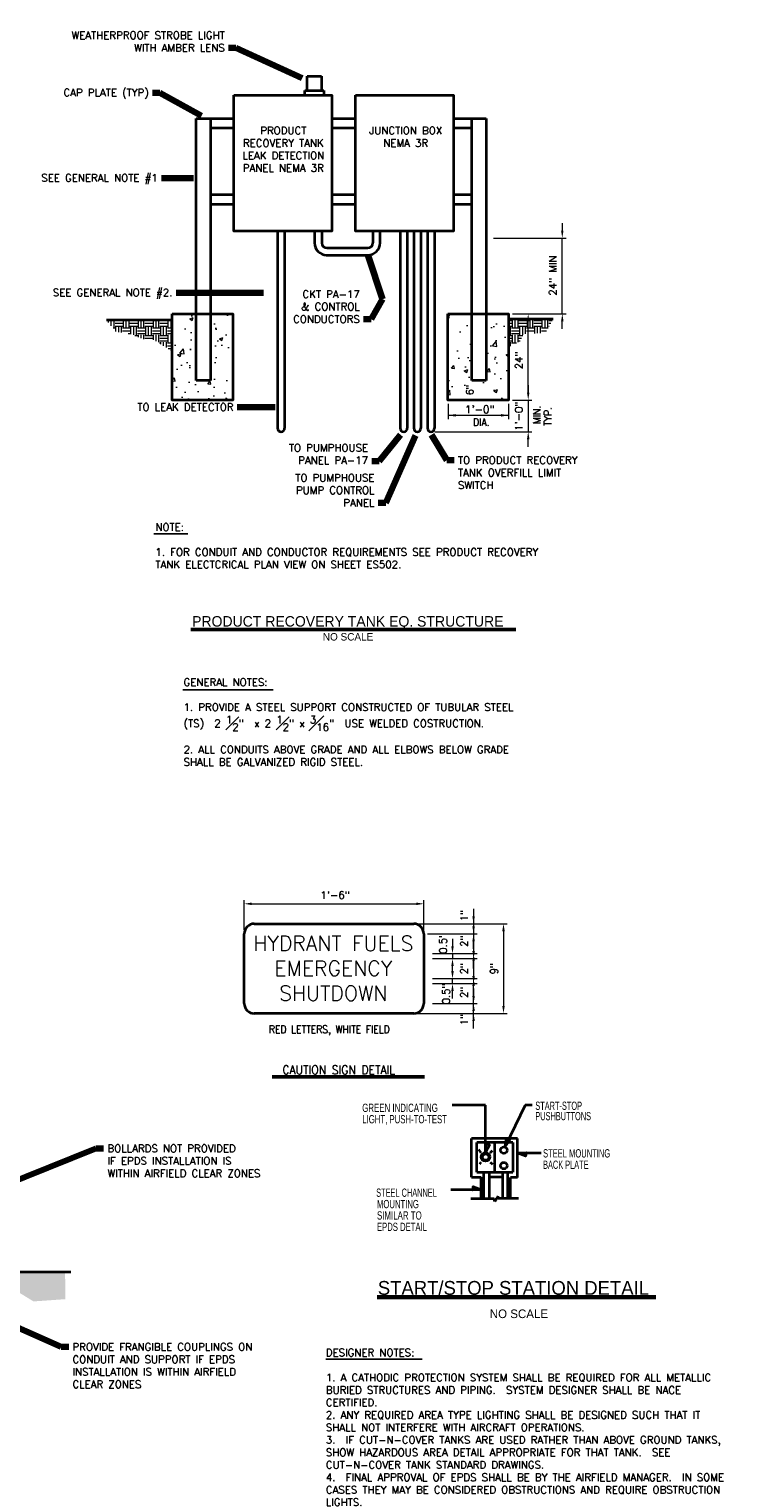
# Model space of a CAD drawing. Extents: x -193 to 792, y -125 to 171.
# Tile 3 of 4: x 94 to 239, y -121 to 171. Entities that reach past the tile are written whole.
import ezdxf
from ezdxf.enums import TextEntityAlignment as Align

# ---------------------------------------------------------------- set-up
doc = ezdxf.new("R2010")
doc.units = 0
doc.header["$MEASUREMENT"] = 0
doc.layers.get('Defpoints').update_dxf_attribs({"lineweight": 18})
for name, color, linetype, lineweight in [('E-Anno-Dims', 33, 'Continuous', 25), ('E-Anno-Patt', 152, 'Continuous', 18), ('E-Anno-Text', 53, 'Continuous', 25), ('E-Detl-Grph', 33, 'Continuous', 35), ('Level 15', 7, 'Continuous', 18)]:
    doc.layers.add(name, color=color, linetype=linetype, lineweight=lineweight)
doc.styles.add('NOTES', font='romans.shx')
doc.styles.add('Style-CHAR_FAST_FONT', font='CHAR_FAST_FONT.shx')
doc.styles.add('Style-FANCY', font='FANCY.shx')
doc.styles.add('Style-STANDARD', font='STANDARD.shx')
doc.styles.add('Style-WORKING', font='WORKING.shx')
doc.styles.add('Text', font='txt', dxfattribs={"height": 0.125})
doc.dimstyles.new('EARCH', dxfattribs={"dimtxt": 0.125, "dimasz": 0.125, "dimexe": 0.0625, "dimexo": 0.0625, "dimgap": 0.0625, "dimtad": 1, "dimdec": 4, "dimzin": 3, "dimdsep": 46, "dimlunit": 4, "dimtxsty": 'NOTES', "dimcen": 0.09, "dimclrd": 256, "dimclre": 256, "dimadec": 0, "dimazin": 0, "dimtfac": 0.75, "dimtdec": 4, "dimtmove": 1, "dimatfit": 3, "dimfxl": 0, "dimfrac": 1, "dimtolj": 1, "dimtzin": 3, "dimlwd": 18, "dimlwe": 18, "dimarcsym": 0})
pattern_1 = [(90, (0, 0), (-1.5, 1.5), [1.5, -1.5]), (90, (-0.5625, 3e-17), (-1.5, 1.5), [1.5, -1.5]), (90, (-1.125, 7e-17), (-1.5, 1.5), [1.5, -1.5]), (180, (-1.3125, 0.1875), (-1.5, -1.5), [1.5, -1.5]), (180, (-1.3125, 0.75), (-1.5, -1.5), [1.5, -1.5]), (180, (-1.3125, 1.3125), (-1.5, -1.5), [1.5, -1.5])]

# ---------------------------------------------------------------- blocks, each defined once
blk = doc.blocks.new('FA_17')
at = {"layer": 'Level 15', "color": 2, "linetype": 'Continuous', "lineweight": 35}
blk.add_3dface([(0, 0), (0.064, 0.005), (0.06, -0.022)], dxfattribs=at)
blk = doc.blocks.new('FA_3')
at = {"layer": 'Level 15', "color": 2, "linetype": 'Continuous', "lineweight": 35}
blk.add_3dface([(0, 0), (-0.051, 0.038), (-0.031, 0.056)], dxfattribs=at)
blk = doc.blocks.new('FA_15')
at = {"layer": 'Level 15', "color": 2, "linetype": 'Continuous', "lineweight": 35}
blk.add_3dface([(0, 0), (-0.064, 0.002), (-0.057, 0.029)], dxfattribs=at)

msp = doc.modelspace()

# ---------------------------------------------------------------- hatches: boundary and pattern name
at = {"layer": 'E-Anno-Patt'}
h = msp.add_hatch(dxfattribs=at)
h.set_pattern_fill('AR-CONC', color=256, style=0)
h.paths.add_polyline_path([(134.84523, 96.41388), (134.84523, 113.70838), (130.32548, 113.70838), (130.32548, 100.32888), (127.45848, 100.32888), (127.45848, 113.70838), (122.67998, 113.70838), (122.67998, 96.41388)])
h = msp.add_hatch(dxfattribs=at)
h.set_pattern_fill('AR-CONC', color=256, style=0)
h.paths.add_polyline_path([(185.59489, 113.70838), (185.59489, 100.32888), (182.72789, 100.32888), (182.72789, 113.70838), (177.94939, 113.70838), (177.94939, 96.41388), (190.11464, 96.41388), (190.11464, 113.70838)])
h.paths.add_polyline_path([(187.32536, 93.36702), (187.32536, 103.58807), (177.32268, 103.58807), (177.32268, 93.36702)], flags=9)
h = msp.add_hatch(dxfattribs=at)
h.set_pattern_fill('EARTH', color=256, style=0)
h.set_pattern_definition(pattern_1)
h.paths.add_polyline_path([(122.67998, 112.433), (109.48048, 112.433), (111.39755, 110.12467), (114.55085, 109.56597), (116.78611, 108.6481), (119.02136, 108.48847), (122.67998, 106.18009)], flags=16)
h = msp.add_hatch(dxfattribs=at)
h.set_pattern_fill('EARTH', color=256, style=0)
h.set_pattern_definition(pattern_1)
h.paths.add_polyline_path([(199.03389, 112.6195), (190.11464, 112.6195), (190.11464, 107.00701), (192.42813, 108.16352), (193.14333, 109.66514), (197.50605, 109.87965)], flags=16)
h = msp.add_hatch(dxfattribs=at)
h.set_pattern_fill('AR-CONC', color=256, style=0)
h.set_pattern_definition([(50, (0, 0), (3.5863, -0.31376), [0.375, -4.125]), (355, (0, 0), (-0.69376, 3.76096), [0.3, -3.3]), (100.4514, (0.299, -0.026), (2.89255, 3.4472), [0.3187, -3.50571]), (46.1842, (0, 1), (5.3362, -0.8276), [0.5625, -6.1875]), (96.6356, (0.4447, 0.931), (4.67331, 4.87059), [0.47805, -5.25856]), (351.184, (0, 1), (4.6733, 4.8706), [0.45, -4.95]), (21, (0.5, 0.75), (2.984535, -2.013094), [0.375, -4.125]), (326, (0.5, 0.75), (1.21658, 3.62575), [0.3, -3.3]), (71.4514, (0.7487, 0.5822), (4.20111, 1.61265), [0.3187, -3.50571]), (37.5, (0, 0), (0.060799, 1.664469), [0, -3.26, 0, -3.35, 0, -3.3125]), (7.5, (0, 0), (1.315348, 1.972059), [0, -1.91, 0, -3.185, 0, -1.2625]), (327.5, (-1.115, 0), (2.669112, -0.112774), [0, -1.25, 0, -3.9, 0, -5.175]), (317.5, (-1.615, 0), (2.91593, 0.500525), [0, -1.625, 0, -2.59, 0, -3.675])])
h.paths.add_polyline_path([(-8.62032, -83.21441), (-8.62032, -78.36962), (-21.61507, -78.36962), (-21.61507, -83.40213), (-14.92293, -86.26961)], flags=16)
h.paths.add_polyline_path([(1.37568, -78.36962), (1.37568, -82.3516), (5.7736, -84.78401), (10.17672, -84.77281), (10.07895, -78.36962)], flags=16)
h.paths.add_polyline_path([(33.36293, -82.51629), (33.36293, -78.36962), (25.32967, -78.36962), (25.37686, -84.17219), (30.14077, -84.2218)], flags=16)
h.paths.add_polyline_path([(55.54103, -83.7338), (57.69367, -81.58159), (57.62228, -78.36962), (43.35893, -78.36962), (43.35893, -81.19223), (47.22401, -83.92945)], flags=16)
h.paths.add_polyline_path([(78.52025, -83.76501), (81.34368, -81.72294), (81.34368, -78.36962), (67.57769, -78.36962), (67.5625, -81.31568), (70.54666, -83.60557)], flags=16)
h.paths.add_polyline_path([(91.33968, -78.36962), (91.33968, -82.17717), (94.84877, -84.32516), (101.25338, -83.87422), (101.17473, -78.36962)], flags=16)
h.paths.add_polyline_path([(10.56609, -87.92632), (10.56609, -84.08562), (7.89399, -84.08562), (7.89399, -87.92632)], flags=9)

# ---------------------------------------------------------------- linework, layer by layer
at = {"layer": 'Defpoints'}
for p in [(186.34252, 128.89113), (200.87952, 128.89113), (200.87952, 121.39725), (190.11464, 113.70838), (190.11464, 113.70838), (194.04739, 113.70838), (194.04739, 104.39075), (177.98952, 96.41388), (190.11464, 96.41388), (190.11464, 96.41388), (190.11464, 96.41388), (190.11464, 93.35013), (184.09821, 92.89132), (194.04739, 93.17725), (174.55298, 90.05527), (194.04739, 90.05527), (155.10459, -4.59709), (173.09739, -4.59709), (171.09816, -8.59547), (171.09816, -8.59547), (183.09341, -6.95915), (137.11178, -10.59472), (173.09739, -10.59471), (173.09739, -10.59471), (173.09741, -10.59472), (183.09341, -10.59471), (178.86476, -12.5079), (183.09341, -12.07152), (174.09703, -14.59309), (174.09703, -14.59309), (174.09703, -15.59272), (174.09703, -15.59272), (178.86476, -15.59272), (183.09341, -14.59309), (174.09703, -19.59109), (174.09703, -19.59109), (178.86476, -19.59109), (183.09341, -17.59072), (183.09341, -19.59109), (189.09103, -17.5919), (174.09703, -20.59072), (174.09703, -20.59072), (179.1635, -21.85764), (183.09341, -20.59072), (183.09341, -22.33909), (174.09703, -24.58909), (174.09703, -24.58909), (183.09341, -24.58909), (171.09816, -26.58834), (171.09816, -26.58834), (183.09341, -27.79947), (189.09103, -26.58834)]:
    msp.add_point(p, dxfattribs=at)
at = {"layer": 'E-Anno-Dims', "lineweight": 18}
for p, q in [((200.87952, 131.89113), (200.87952, 130.39113)), ((187.09252, 128.89113), (201.62952, 128.89113)), ((200.87952, 113.70838), (200.87952, 128.89113)), ((190.86464, 113.70838), (194.79739, 113.70838)), ((190.86464, 113.70838), (201.62952, 113.70838)), ((194.04739, 97.91388), (194.04739, 112.20838)), ((200.87952, 110.70838), (200.87952, 112.20838)), ((194.04739, 99.41388), (194.04739, 97.91388)), ((190.86464, 96.41388), (194.79739, 96.41388)), ((190.86464, 96.41388), (194.79739, 96.41388)), ((194.04739, 96.41388), (194.04739, 90.05527)), ((177.98952, 95.66388), (177.98952, 92.60013)), ((177.98952, 93.35013), (190.11464, 93.35013)), ((190.11464, 95.66388), (190.11464, 92.60013)), ((175.30298, 90.05527), (194.79739, 90.05527)), ((194.04739, 87.05527), (194.04739, 88.55527)), ((137.11178, -9.84472), (137.11178, -3.84709)), ((138.61178, -4.59709), (171.59739, -4.59709)), ((173.09739, -9.84471), (173.09739, -3.84709)), ((183.09341, -5.59547), (183.09341, -7.09547)), ((171.84816, -8.59547), (189.84103, -8.59547)), ((171.84816, -8.59547), (183.84341, -8.59547)), ((183.09341, -7.59472), (183.09341, -9.09472)), ((183.09341, -8.59547), (183.09341, -10.59471)), ((173.84739, -10.59471), (183.84341, -10.59471)), ((173.84741, -10.59472), (183.84341, -10.59472)), ((178.86476, -11.59309), (178.86476, -13.09309)), ((183.09341, -10.59472), (183.09341, -14.59309)), ((189.09103, -10.09547), (189.09103, -25.08834)), ((183.09341, -13.59471), (183.09341, -12.09471)), ((183.09341, -12.59272), (183.09341, -14.09272)), ((174.84703, -14.59309), (179.61476, -14.59309)), ((174.84703, -14.59309), (183.84341, -14.59309)), ((174.84703, -15.59272), (183.84341, -15.59272)), ((174.84703, -15.59272), (179.61476, -15.59272)), ((178.86476, -14.59309), (178.86476, -15.59272)), ((178.86476, -18.09109), (178.86476, -16.59109)), ((178.86476, -18.59272), (178.86476, -17.09272)), ((183.09341, -15.59272), (183.09341, -19.59109)), ((183.09341, -17.59309), (183.09341, -16.09309)), ((174.84703, -19.59109), (179.61476, -19.59109)), ((174.84703, -19.59109), (183.84341, -19.59109)), ((178.86476, -20.59072), (178.86476, -19.59109)), ((183.09341, -17.59072), (183.09341, -19.09072)), ((174.84703, -20.59072), (179.61476, -20.59072)), ((174.84703, -20.59072), (183.84341, -20.59072)), ((178.86476, -23.59072), (178.86476, -22.09072)), ((183.09341, -24.58909), (183.09341, -20.59072)), ((183.09341, -22.59109), (183.09341, -21.09109)), ((183.09341, -21.58909), (183.09341, -23.08909)), ((174.84703, -24.58909), (183.84341, -24.58909)), ((174.84703, -24.58909), (183.84341, -24.58909)), ((183.09341, -26.58834), (183.09341, -24.58909)), ((183.09341, -27.58909), (183.09341, -26.08909)), ((171.84816, -26.58834), (189.84103, -26.58834)), ((171.84816, -26.58834), (183.84341, -26.58834)), ((183.09341, -29.58834), (183.09341, -28.08834))]:
    msp.add_line(p, q, dxfattribs=at)
for points in [[(201.12952, 130.39113), (200.87952, 128.89113), (200.62952, 130.39113)], [(194.29739, 97.91388), (194.04739, 96.41388), (193.79739, 97.91388)], [(194.29739, 97.91388), (194.04739, 96.41388), (193.79739, 97.91388)], [(179.48952, 93.10013), (177.98952, 93.35013), (179.48952, 93.60013)], [(138.61178, -4.84709), (137.11178, -4.59709), (138.61178, -4.34709)], [(183.34341, -7.09547), (183.09341, -8.59547), (182.84341, -7.09547)], [(183.34341, -9.09472), (183.09341, -10.59472), (182.84341, -9.09472)], [(179.11476, -13.09309), (178.86476, -14.59309), (178.61476, -13.09309)], [(183.34341, -14.09272), (183.09341, -15.59272), (182.84341, -14.09272)], [(179.11476, -18.09109), (178.86476, -19.59109), (178.61476, -18.09109)], [(183.34341, -19.09072), (183.09341, -20.59072), (182.84341, -19.09072)], [(183.34341, -23.08909), (183.09341, -24.58909), (182.84341, -23.08909)], [(189.34103, -25.08834), (189.09103, -26.58834), (188.84103, -25.08834)]]:
    msp.add_solid(points, dxfattribs=at)
at = {"layer": 'E-Anno-Dims', "lineweight": 18, "extrusion": (0, 0, -1)}
for points in [[(-193.79739, 112.20838), (-194.04739, 113.70838), (-194.29739, 112.20838)], [(-200.62952, 112.20838), (-200.87952, 113.70838), (-201.12952, 112.20838)], [(-188.61464, 93.60013), (-190.11464, 93.35013), (-188.61464, 93.10013)], [(-193.79739, 88.55527), (-194.04739, 90.05527), (-194.29739, 88.55527)], [(-171.59739, -4.34709), (-173.09739, -4.59709), (-171.59739, -4.84709)], [(-188.84103, -10.09547), (-189.09103, -8.59547), (-189.34103, -10.09547)], [(-182.84341, -12.09471), (-183.09341, -10.59471), (-183.34341, -12.09471)], [(-178.61476, -17.09272), (-178.86476, -15.59272), (-179.11476, -17.09272)], [(-182.84341, -16.09309), (-183.09341, -14.59309), (-183.34341, -16.09309)], [(-182.84341, -21.09109), (-183.09341, -19.59109), (-183.34341, -21.09109)], [(-178.61476, -22.09072), (-178.86476, -20.59072), (-179.11476, -22.09072)], [(-182.84341, -26.08909), (-183.09341, -24.58909), (-183.34341, -26.08909)], [(-182.84341, -28.08834), (-183.09341, -26.58834), (-183.34341, -28.08834)]]:
    msp.add_solid(points, dxfattribs=at)
at = {"layer": 'E-Anno-Text'}
for p, q in [((118.97232, 69.56009), (125.80663, 69.56009)), ((124.782, 38.28188), (142.91626, 38.28188)), ((153.46519, -95.87689), (172.75247, -95.87689))]:
    msp.add_line(p, q, dxfattribs=at)
at = {"layer": 'E-Anno-Text', "lineweight": 50}
for p, q in [((126.36386, 50.37524), (191.56974, 50.37524)), ((142.72129, -39.2666), (173.25607, -39.2666))]:
    msp.add_line(p, q, dxfattribs=at)
at = {"layer": 'E-Anno-Text', "lineweight": 60}
msp.add_line((163.78556, -83.48493), (219.64115, -83.48493), dxfattribs=at)
at = {"layer": 'E-Detl-Grph'}
for p, q in [((149.73202, 161.3675), (152.59902, 161.3675)), ((149.73202, 158.50038), (149.73202, 161.3675)), ((152.59902, 161.3675), (152.59902, 158.50038)), ((149.25414, 158.50038), (153.07689, 158.50038)), ((149.25414, 157.54475), (149.25414, 158.50038)), ((153.07689, 158.50038), (153.07689, 157.54475)), ((127.45848, 152.89125), (130.32548, 152.89125)), ((127.45848, 100.32888), (127.45848, 152.89125)), ((130.32548, 152.89125), (135.03198, 152.89125)), ((130.32548, 152.89125), (130.32548, 100.32888)), ((154.70077, 152.89125), (159.41514, 152.89125)), ((179.08952, 152.89125), (182.72789, 152.89125)), ((182.72789, 152.89125), (185.59489, 152.89125)), ((182.72789, 100.32888), (182.72789, 152.89125)), ((185.59489, 152.89125), (185.59489, 100.32888)), ((130.32548, 150.97988), (135.03198, 150.97988)), ((154.70077, 150.97988), (159.41514, 150.97988)), ((179.08952, 150.97988), (182.72789, 150.97988)), ((130.32548, 137.60038), (135.03198, 137.60038)), ((154.70077, 137.60038), (159.41514, 137.60038)), ((179.08952, 137.60038), (182.72789, 137.60038)), ((130.32548, 135.689), (135.03198, 135.689)), ((154.70077, 135.689), (159.41514, 135.689)), ((179.08952, 135.689), (182.72789, 135.689)), ((143.77177, 130.272), (143.77177, 90.77213)), ((145.20527, 130.272), (145.20527, 90.77213)), ((151.21314, 130.272), (151.21314, 127.78388)), ((152.64664, 130.272), (152.64664, 127.9235)), ((162.89114, 130.272), (162.89114, 127.9235)), ((164.32464, 130.272), (164.32464, 127.78388)), ((168.36364, 130.272), (168.36364, 90.77213)), ((169.79714, 130.272), (169.79714, 90.77213)), ((171.09989, 130.272), (171.09989, 90.77213)), ((172.53339, 130.272), (172.53339, 90.77213)), ((173.83614, 130.272), (173.83614, 90.77213)), ((175.26964, 130.272), (175.26964, 90.77213)), ((153.50927, 125.48988), (162.02852, 125.48988)), ((153.64664, 126.9235), (161.89114, 126.9235)), ((122.67998, 112.433), (109.48048, 112.433)), ((199.03389, 112.6195), (190.11464, 112.6195)), ((130.32548, 100.32888), (127.45848, 100.32888)), ((185.59489, 100.32888), (182.72789, 100.32888)), ((139.11103, -8.59547), (171.09816, -8.59547)), ((137.11178, -24.58909), (137.11178, -10.59472)), ((173.09741, -10.59472), (173.09741, -24.58909)), ((171.09816, -26.58834), (139.11103, -26.58834)), ((185.49128, -44.95219), (178.81928, -44.95219)), ((185.49128, -54.42739), (185.49128, -44.95219)), ((193.42088, -44.97619), (189.40328, -53.26339)), ((194.84408, -44.97619), (193.42088, -44.97619)), ((182.67368, -59.41459), (182.67368, -51.64339)), ((191.92568, -51.64339), (182.67368, -51.64339)), ((190.97528, -52.47139), (183.76808, -52.47139)), ((183.76808, -58.41619), (183.76808, -52.47139)), ((187.31528, -52.47139), (187.31528, -58.44019)), ((190.93208, -52.46419), (190.93208, -58.44019)), ((191.92568, -59.46259), (191.92568, -51.64339)), ((184.11128, -53.88499), (184.57688, -54.50899)), ((186.44408, -54.50899), (186.91208, -54.09139)), ((196.66568, -54.62179), (191.92568, -54.62179)), ((184.57688, -56.37619), (184.26488, -56.78899)), ((186.44408, -56.37619), (186.91208, -56.78899)), ((182.67368, -59.41459), (184.62968, -59.41459)), ((183.73448, -58.44019), (190.93208, -58.44019)), ((184.62968, -63.66979), (184.62968, -59.41459)), ((185.16008, -63.67219), (185.16008, -58.44019)), ((186.25448, -63.67699), (186.25448, -58.44019)), ((188.95688, -59.43859), (186.25448, -59.43859)), ((188.94008, -63.68659), (188.94008, -58.44019)), ((189.93608, -63.68899), (189.93608, -58.44019)), ((190.50008, -63.69139), (190.50008, -59.46259)), ((191.92568, -59.46259), (190.50008, -59.46259)), ((178.52888, -61.89139), (184.62968, -61.89139)), ((182.50808, -63.67939), (187.22408, -63.67939)), ((187.37768, -64.26019), (187.22408, -63.67939)), ((188.00168, -63.22339), (187.37768, -64.26019)), ((188.00168, -63.67939), (188.00168, -63.22339)), ((192.12488, -63.67939), (188.00168, -63.67939)), ((24.36655, -78.36962), (102.3353, -78.36962))]:
    msp.add_line(p, q, dxfattribs=at)
for centre, radius in [((185.49209, -55.35628), 0.87525), ((185.52525, -55.38944), 0.63006), ((189.13982, -53.99667), 0.66067), ((189.13982, -57.10963), 0.66067)]:
    msp.add_circle(centre, radius, dxfattribs=at)
for centre, radius, start, end in [((153.64664, 127.9235), 2.4375, 180, 270), ((153.64664, 127.9235), 1, 180, 270), ((161.89114, 127.9235), 1, 270, 0), ((161.89114, 127.9235), 2.4375, 270, 0), ((144.4886, 90.77203), 0.71676, 180, 0), ((169.08048, 90.77203), 0.71676, 180, 0), ((171.81673, 90.77203), 0.71676, 180, 0), ((174.55298, 90.77203), 0.71676, 180, 0), ((139.11099, -10.59471), 1.9992, 90, 180), ((171.09819, -10.59471), 1.9992, 0, 90), ((139.11099, -24.58911), 1.9992, 180, 270), ((171.09819, -24.58911), 1.9992, 270, 0)]:
    msp.add_arc(centre, radius, start, end, dxfattribs=at)
for points in [[(135.02639, 157.5615), (154.70077, 157.5615), (154.70077, 130.272), (135.02639, 130.272)], [(159.41514, 157.5615), (179.08952, 157.5615), (179.08952, 130.272), (159.41514, 130.272)], [(122.67998, 113.70838), (134.84523, 113.70838), (134.84523, 96.41388), (122.67998, 96.41388)], [(177.94939, 113.70838), (190.11464, 113.70838), (190.11464, 96.41388), (177.94939, 96.41388)]]:
    msp.add_3dface(points, dxfattribs=at)

# ---------------------------------------------------------------- block references
for name, p, xscale, yscale, zscale, rotation in [('FA_3', (189.40328, -53.26339), 26.52908662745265, 26.52908662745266, 26.52908662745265, 295.8672111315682), ('FA_15', (185.49128, -54.42739), 26.5290871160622, 26.52908711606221, 26.5290871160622, 270.0000120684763), ('FA_17', (184.62968, -61.89139), 26.52908711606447, 26.52908711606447, 26.52908711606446, 180.000026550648)]:
    msp.add_blockref(name, p, dxfattribs=dict(at, xscale=xscale, yscale=yscale, zscale=zscale, rotation=rotation))
at = {"layer": 'E-Detl-Grph', "xscale": 26.52908711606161, "yscale": 26.52908711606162, "zscale": 26.52908711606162}
msp.add_blockref('FA_17', (191.92568, -54.62179), dxfattribs=at)

# ---------------------------------------------------------------- texts
at = {"layer": 'E-Anno-Dims', "lineweight": 25, "style": 'NOTES', "width": 0.9}
msp.add_text('6"', height=1.5, rotation=90, dxfattribs=at).set_placement((183.07402, 98.47754), align=Align.CENTER)
for s, p in [('MIN.', (195.02777, 91.59675)), ('TYP.', (197.24577, 91.27888))]:
    msp.add_text(s, height=1.5, rotation=90, dxfattribs=at).set_placement(p, align=Align.TOP_LEFT)
msp.add_text('DIA.', height=1.5, dxfattribs=at).set_placement((182.98577, 92.7335), align=Align.TOP_LEFT)
at = {"layer": 'E-Anno-Dims', "lineweight": 35, "char_height": 1.5, "attachment_point": 5, "rotation": 90, "style": 'Text'}
for s, insert in [('\\Fromans.shx;24" MIN', (198.98666, 121.39725)), ('\\Fromans.shx;24"', (192.15454, 104.39075)), ('\\Fromans.shx;1\'-0"', (192.15454, 93.17725))]:
    msp.add_mtext(s, dxfattribs=dict(at, insert=insert))
at = {"layer": 'E-Anno-Dims', "lineweight": 35, "insert": (184.33451, 94.54548), "char_height": 1.5, "attachment_point": 5, "style": 'Text'}
msp.add_mtext('\\Fromans.shx;1\'-0"', dxfattribs=at)
at = {"layer": 'E-Anno-Dims', "linetype": 'Continuous', "lineweight": 35, "insert": (155.31888, -2.84709), "char_height": 1.5, "attachment_point": 5, "line_spacing_factor": 0.722892, "style": 'Text'}
msp.add_mtext('\\Fromans.shx;1\'-6"', dxfattribs=at)
at = {"layer": 'E-Anno-Dims', "linetype": 'Continuous', "lineweight": 35, "char_height": 1.5, "attachment_point": 5, "rotation": 90, "style": 'Text'}
for s, insert in [('\\Fromans.shx;1"', (181.20055, -6.95915)), ('\\Fromans.shx;0.5"', (176.9719, -12.5079)), ('\\Fromans.shx;2"', (181.20055, -12.07152)), ('\\Fromans.shx;2"', (181.20055, -17.59072)), ('\\Fromans.shx;9"', (187.19817, -17.5919)), ('\\Fromans.shx;2"', (181.20055, -22.33909)), ('\\Fromans.shx;1"', (181.20055, -27.79947))]:
    msp.add_mtext(s, dxfattribs=dict(at, insert=insert))
at = {"layer": 'E-Anno-Dims', "lineweight": 35, "insert": (177.57343, -22.65634), "char_height": 1.5, "attachment_point": 5, "rotation": 90, "line_spacing_factor": 0.722892, "style": 'Text'}
msp.add_mtext('\\Fromans.shx;0.5"', dxfattribs=at)
at = {"layer": 'E-Anno-Text', "lineweight": 50}
for s, height, style, p in [('PRODUCT RECOVERY TANK EQ. STRUCTURE', 2.101125, 'Style-FANCY', (126.64798, 52.03955)), ('START/STOP STATION DETAIL', 2.7720036, 'Style-CHAR_FAST_FONT', (163.89176, -81.61472))]:
    msp.add_text(s, height=height, dxfattribs=dict(at, style=style)).set_placement(p, align=Align.MIDDLE_LEFT)
at = {"layer": 'E-Anno-Text', "lineweight": 25, "style": 'Style-FANCY'}
for height, p in [(1.496375, (152.86122, 48.94155)), (1.728, (186.33994, -86.80233))]:
    msp.add_text('NO SCALE', height=height, dxfattribs=at).set_placement(p, align=Align.MIDDLE_LEFT)
at = {"layer": 'E-Anno-Text', "style": 'NOTES', "width": 0.9}
msp.add_text('RED LETTERS, WHITE FIELD', height=1.5, dxfattribs=at).set_placement((142.03728, -29.76072), align=Align.MIDDLE_LEFT)
at = {"layer": 'E-Anno-Text', "lineweight": 50, "style": 'Style-STANDARD'}
msp.add_text('CAUTION SIGN DETAIL', height=1.7493, dxfattribs=at).set_placement((156.04852, -38.76685), align=Align.CENTER)
at = {"layer": 'E-Anno-Text', "char_height": 1.5, "style": 'NOTES'}
for s, insert, attachment_point in [('WEATHERPROOF STROBE LIGHT\\PWITH AMBER LENS', (133.19911, 166.30519), 9), ('CKT PA-17\\P& CONTROL\\PCONDUCTORS', (160.27539, 111.89624), 9), ('TO LEAK DETECTOR', (134.96038, 94.25863), 9), ('TO PUMPHOUSE\\P\\ptz;PANEL PA-17', (161.93353, 83.58505), 9), ('TO PRODUCT RECOVERY\\PTANK OVERFILL LIMIT\\PSWITCH', (179.95312, 85.10921), 1), ('TO PUMPHOUSE\\PPUMP CONTROL\\PPANEL', (163.21829, 75.07079), 9), ('BOLLARDS NOT PROVIDED\\PIF EPDS INSTALLATION IS\\PWITHIN AIRFIELD CLEAR ZONES', (109.68064, -52.89), 1), ('PROVIDE FRANGIBLE COUPLINGS ON\\PCONDUIT AND SUPPORT IF EPDS\\PINSTALLATION IS WITHIN AIRFIELD\\PCLEAR ZONES', (102.6564, -92.694), 1)]:
    msp.add_mtext(s, dxfattribs=dict(at, insert=insert, attachment_point=attachment_point))
at = {"layer": 'E-Anno-Text', "char_height": 1.5, "attachment_point": 9, "style": 'NOTES'}
for s, insert, line_spacing_factor in [('CAP PLATE (TYP)', (117.95029, 156.81623), 0.603988), ('SEE GENERAL NOTE #1', (119.75317, 139.71794), 0.606412), ('SEE GENERAL NOTE #2.', (122.69632, 116.71607), 0.603988)]:
    msp.add_mtext(s, dxfattribs=dict(at, insert=insert, line_spacing_factor=line_spacing_factor))
at = {"layer": 'E-Anno-Text', "style": 'NOTES'}
for s, insert, char_height, width, attachment_point in [('PRODUCT RECOVERY TANK LEAK DETECTION PANEL NEMA 3R', (144.93963, 151.19913), 1.5, 19.3748037, 2), ('JUNCTION BOX NEMA 3R', (169.47995, 151.19913), 1.5, 19.2179662, 2), ('NOTE:\\P\\P\\ptz;1. FOR CONDUIT AND CONDUCTOR REQUIREMENTS SEE PRODUCT RECOVERY TANK ELECTCRICAL PLAN VIEW ON SHEET ES502.', (119.29014, 71.69482), 1.5, 87.7941123, 1), ('\\A1;GENERAL NOTES:\\P\\P1. PROVIDE A STEEL SUPPORT CONSTRUCTED OF TUBULAR STEEL \\P(TS)  2 \\S1#2;"  x 2 \\S1#2;" x \\S3#16;"  USE WELDED COSTRUCTION.\\P \\P2. ALL CONDUITS ABOVE GRADE AND ALL ELBOWS BELOW GRADE\\PSHALL BE GALVANIZED RIGID STEEL.', (124.93313, 40.5833), 1.5, 87.7941123, 1), ('HYDRANT FUELS EMERGENCY SHUTDOWN', (154.96241, -17.52692), 3, 49.25, 5), ('DESIGNER NOTES:\\P\\P\\ptz;1. A CATHODIC PROTECTION SYSTEM SHALL BE REQUIRED FOR ALL METALLIC BURIED STRUCTURES AND PIPING.  SYSTEM DESIGNER SHALL BE NACE CERTIFIED.\\P\\ptz;2. ANY REQUIRED AREA TYPE LIGHTING SHALL BE DESIGNED SUCH THAT IT SHALL NOT INTERFERE WITH AIRCRAFT OPERATIONS.\\P\\ptz;3.  IF CUT-N-COVER TANKS ARE USED RATHER THAN ABOVE GROUND TANKS, SHOW HAZARDOUS AREA DETAIL APPROPRIATE FOR THAT TANK.  SEE CUT-N-COVER TANK STANDARD DRAWINGS.\\P\\ptz;4.  FINAL APPROVAL OF EPDS SHALL BE BY THE AIRFIELD MANAGER.  IN SOME CASES THEY MAY BE CONSIDERED OBSTRUCTIONS AND REQUIRE OBSTRUCTION LIGHTS.', (153.46515, -93.83747), 1.5, 87.7941123, 1)]:
    msp.add_mtext(s, dxfattribs=dict(at, insert=insert, char_height=char_height, width=width, attachment_point=attachment_point))
at = {"layer": 'E-Detl-Grph', "char_height": 1.6580592, "attachment_point": 7, "style": 'Style-WORKING'}
for s, insert, line_spacing_factor in [('\\FWORKING.shx;\\W0.711203x;GREEN INDICATING', (160.76408, -46.35423), 0.728704), ('\\FWORKING.shx;\\W0.666667x;START-STOP', (195.47288, -45.94143), 0.728704), ('\\FWORKING.shx;\\W0.666667x;PUSHBUTTONS', (195.47288, -48.01503), 0.728704), ('\\FWORKING.shx;\\W0.703629x;LIGHT, PUSH-TO-TEST', (160.76408, -48.92223), 0.728704), ('\\FWORKING.shx;\\W0.682959x;STEEL MOUNTING', (197.02808, -55.48383), 0.728704), ('\\FWORKING.shx;\\W0.666667x;BACK PLATE', (197.02808, -57.76623), 0.728704), ('\\FWORKING.shx;\\W0.666667x;STEEL CHANNEL', (163.56488, -63.37023), 0.728704), ('\\FWORKING.shx;\\W0.695709x;MOUNTING', (163.72088, -65.65503), 0.728704), ('\\FWORKING.shx;\\W0.714390x;SIMILAR TO', (163.72088, -67.93743), 0.731627), ('\\FWORKING.shx;\\W0.695709x;EPDS DETAIL', (163.72088, -70.21983), 0.731627)]:
    msp.add_mtext(s, dxfattribs=dict(at, insert=insert, line_spacing_factor=line_spacing_factor))

# ---------------------------------------------------------------- leaders
at = {"layer": 'E-Anno-Text', "annotation_type": 0, "has_hookline": 1}
for points, hookline_direction, text_width in [([(148.73564, 160.98788), (135.44911, 167.05519), (133.94911, 167.05519)], 1, 35.23285), ([(128.5571, 153.38113), (120.20029, 158.00754), (118.70029, 158.00754)], 1, 18.89291), ([(161.91352, 125.52888), (164.81331, 116.65731), (162.52539, 112.64624), (161.02539, 112.64624)], 1, 16.48399), ([(168.42777, 89.445), (164.18353, 84.18699), (162.68353, 84.18699)], 1, 18.46532), ([(171.44664, 89.286), (165.46829, 75.82079), (163.96829, 75.82079)], 1, 18.46532), ([(174.62427, 89.445), (177.70312, 84.35921), (179.20312, 84.35921)], 0, 27.58994), ([(88.45145, -61.25369), (107.36204, -53.64), (108.86204, -53.64)], 0, 34.22332), ([(66.34968, -78.36962), (100.41669, -93.444), (101.91669, -93.444)], 0, 38.76905)]:
    msp.add_leader(points, dimstyle='EARCH', override={"dimscale": 12, "dimtad": 0, "dimclrd": 0, "dimlwd": 65534}, dxfattribs=dict(at, hookline_direction=hookline_direction, text_width=text_width))
at = {"layer": 'E-Anno-Text'}
for points in [[(126.89723, 140.90925), (120.50317, 140.90925)], [(140.93298, 117.90738), (123.44632, 117.90738)], [(143.32389, 95.00863), (135.71038, 95.00863)]]:
    msp.add_leader(points, dimstyle='EARCH', override={"dimscale": 12, "dimtad": 0, "dimclrd": 0, "dimlwd": 65534}, dxfattribs=at)

doc.saveas('drawing.dxf')
